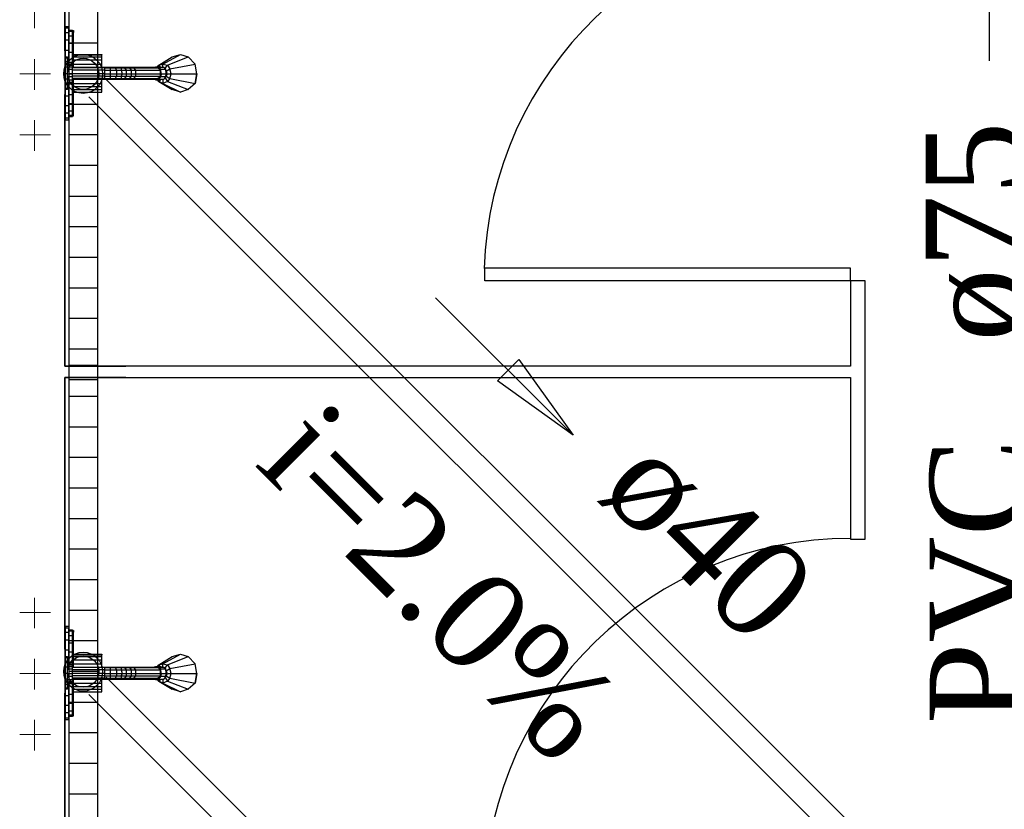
# Model space of a CAD drawing. Header units: millimetres. Extents: x 335 to 739279, y -1 to 84.
# Tile 71 of 244: x 382.4 to 384.55, y 17.45 to 19.17. Entities that reach past the tile are written whole.
import ezdxf

# ---------------------------------------------------------------- set-up
doc = ezdxf.new("R2010")
doc.units = ezdxf.units.MM
doc.header["$MEASUREMENT"] = 0
for name, color, linetype, lineweight in [('CV-Sentido tubo', 7, 'Continuous', 20), ('CV-Textos tubo', 7, 'Continuous', 20), ('Simbolos', 1, 'Continuous', 30), ('SIMBOLOS INT', 8, 'Continuous', 5), ('Simbolos_int', 1, 'Continuous', 30), ('TQ-Sentido tubo', 7, 'Continuous', 20), ('TQ-Seção tubo', 1, 'Continuous', 30), ('TQ-Textos tubo', 7, 'Continuous', 20)]:
    doc.layers.add(name, color=color, linetype=linetype, lineweight=lineweight)
doc.styles.add('TimesNewRoman', font='times.ttf')
doc.dimstyles.get("Standard").update_dxf_attribs({"dimtxt": 0.18, "dimasz": 0.18, "dimexe": 0.18, "dimexo": 0.0625, "dimgap": 0.09, "dimtad": 0, "dimtih": 1, "dimtoh": 1, "dimdec": 4, "dimzin": 0, "dimdsep": 46, "dimtxsty": 'Standard', "dimcen": 0.09, "dimadec": 0, "dimazin": 0, "dimtfac": 1, "dimtdec": 4, "dimtofl": 0, "dimtmove": 0, "dimatfit": 3, "dimfxl": 0, "dimtolj": 1, "dimtzin": 0, "dimarcsym": 0})

msp = doc.modelspace()

# ---------------------------------------------------------------- linework, layer by layer
at = {"color": 1}
for p, q in [((382.5101, 19.7226), (382.5101, 18.3886)), ((382.5721, 19.7226), (382.5721, 18.3886)), ((382.5721, 19.1226), (382.5101, 19.1226)), ((382.5721, 19.0556), (382.5101, 19.0556)), ((382.5721, 18.9886), (382.5101, 18.9886)), ((382.5721, 18.9226), (382.5101, 18.9226)), ((382.5721, 18.8556), (382.5101, 18.8556)), ((382.5721, 18.7886), (382.5101, 18.7886)), ((382.5721, 18.7226), (382.5101, 18.7226)), ((382.5721, 18.6556), (382.5101, 18.6556)), ((382.5721, 18.5886), (382.5101, 18.5886)), ((382.5721, 18.5226), (382.5101, 18.5226)), ((382.5721, 18.4556), (382.5101, 18.4556)), ((382.5721, 18.4199), (382.5101, 18.4199)), ((382.5101, 18.4199), (382.5101, 17.0859)), ((382.5721, 18.4199), (382.5721, 17.0859)), ((382.5721, 18.3886), (382.5101, 18.3886)), ((382.5721, 18.3529), (382.5101, 18.3529)), ((382.5721, 18.2859), (382.5101, 18.2859)), ((382.5721, 18.2199), (382.5101, 18.2199)), ((382.5721, 18.1529), (382.5101, 18.1529)), ((382.5721, 18.0859), (382.5101, 18.0859)), ((382.5721, 18.0199), (382.5101, 18.0199)), ((382.5721, 17.9529), (382.5101, 17.9529)), ((382.5721, 17.8859), (382.5101, 17.8859)), ((382.5721, 17.8199), (382.5101, 17.8199)), ((382.5721, 17.7529), (382.5101, 17.7529)), ((382.5721, 17.6859), (382.5101, 17.6859)), ((382.5721, 17.6199), (382.5101, 17.6199)), ((382.5721, 17.5529), (382.5101, 17.5529)), ((382.5721, 17.4859), (382.5101, 17.4859))]:
    msp.add_line(p, q, dxfattribs=at)
at = {"color": 7}
for p, q in [((382.5008, 19.1059), (382.5008, 19.6919)), ((382.5008, 19.6919), (382.5008, 18.4189)), ((382.5008, 18.4189), (382.5008, 19.0109)), ((384.2118, 18.6319), (383.4158, 18.6319)), ((383.4158, 18.6049), (383.4158, 18.6319)), ((384.2118, 18.6049), (384.2118, 18.6319)), ((384.2118, 18.6049), (383.4158, 18.6049)), ((384.2118, 18.6049), (384.2118, 18.4189)), ((384.2438, 18.6049), (384.2118, 18.6049)), ((384.2438, 18.0419), (384.2438, 18.6049)), ((384.2118, 18.4189), (382.5008, 18.4189)), ((382.5008, 18.4189), (382.6338, 18.4189)), ((382.5008, 17.8019), (382.5008, 18.3939)), ((382.5008, 18.3939), (384.2118, 18.3939)), ((382.6338, 18.3939), (382.5008, 18.3939)), ((382.5008, 18.3939), (382.5008, 17.1179)), ((384.2118, 18.3939), (384.2118, 18.0419)), ((384.2118, 18.0419), (384.2438, 18.0419)), ((382.5008, 17.1119), (382.5008, 17.7059))]:
    msp.add_line(p, q, dxfattribs=at)
at = {"color": 8}
for p, q in [((382.5028, 19.1589), (382.5098, 19.1589)), ((382.5028, 19.1589), (382.5028, 19.1549)), ((382.5028, 19.1449), (382.5028, 19.1549)), ((382.5098, 19.1549), (382.5028, 19.1549)), ((382.5098, 19.1589), (382.5098, 19.1549)), ((382.5098, 19.1449), (382.5098, 19.1549)), ((382.5098, 19.1509), (382.5178, 19.1509)), ((382.5098, 19.1489), (382.5178, 19.1489)), ((382.5178, 19.1509), (382.5178, 19.1489)), ((382.5178, 19.1499), (382.5198, 19.1499)), ((382.5178, 19.1389), (382.5178, 19.1489)), ((382.5198, 19.1499), (382.5198, 19.1459)), ((382.5028, 19.1289), (382.5028, 19.1449)), ((382.5098, 19.1449), (382.5028, 19.1449)), ((382.5028, 19.1069), (382.5028, 19.1289)), ((382.5098, 19.1289), (382.5028, 19.1289)), ((382.5098, 19.1289), (382.5098, 19.1449)), ((382.5098, 19.1389), (382.5178, 19.1389)), ((382.5098, 19.1069), (382.5098, 19.1289)), ((382.5178, 19.1459), (382.5198, 19.1459)), ((382.5178, 19.1229), (382.5178, 19.1389)), ((382.5178, 19.1379), (382.5198, 19.1379)), ((382.5198, 19.1379), (382.5198, 19.1459)), ((382.5198, 19.1219), (382.5198, 19.1379)), ((382.5028, 19.0929), (382.5028, 19.1069)), ((382.5098, 19.1069), (382.5028, 19.1069)), ((382.5098, 19.1229), (382.5178, 19.1229)), ((382.5098, 19.0819), (382.5098, 19.1069)), ((382.5178, 19.1029), (382.5178, 19.1229)), ((382.5178, 19.1219), (382.5198, 19.1219)), ((382.5198, 19.1029), (382.5198, 19.1219)), ((382.5028, 19.0929), (382.5068, 19.0929)), ((382.5028, 19.0929), (382.5028, 19.0899)), ((382.5028, 19.0819), (382.5028, 19.0899)), ((382.5068, 19.0899), (382.5028, 19.0899)), ((382.5028, 19.0699), (382.5028, 19.0819)), ((382.5068, 19.0819), (382.5028, 19.0819)), ((382.5068, 19.0929), (382.5068, 19.0899)), ((382.5068, 19.0819), (382.5068, 19.0899)), ((382.5068, 19.0699), (382.5068, 19.0819)), ((382.5098, 19.0819), (382.5068, 19.0819)), ((382.5098, 19.1029), (382.5178, 19.1029)), ((382.5098, 19.0769), (382.5098, 19.0819)), ((382.5178, 19.0809), (382.5178, 19.1029)), ((382.5178, 19.1029), (382.5198, 19.1029)), ((382.5198, 19.0809), (382.5198, 19.1029)), ((382.5198, 19.0979), (382.5818, 19.0979)), ((382.5198, 19.0969), (382.5818, 19.0969)), ((382.5198, 19.0929), (382.5818, 19.0929)), ((382.5198, 19.0859), (382.5818, 19.0859)), ((382.5818, 19.0979), (382.5818, 19.0969)), ((382.5818, 19.0929), (382.5818, 19.0969)), ((382.5818, 19.0859), (382.5818, 19.0929)), ((382.5818, 19.0769), (382.5818, 19.0859)), ((382.7058, 19.0749), (382.7348, 19.0929)), ((382.7148, 19.0769), (382.7528, 19.0979)), ((382.7248, 19.0749), (382.7698, 19.0929)), ((382.7348, 19.0929), (382.7528, 19.0979)), ((382.7348, 19.0929), (382.7528, 19.0979)), ((382.7528, 19.0979), (382.7698, 19.0929)), ((382.7528, 19.0979), (382.7698, 19.0929)), ((382.7698, 19.0929), (382.7848, 19.0769)), ((382.7698, 19.0929), (382.7848, 19.0769)), ((382.5028, 19.0559), (382.5028, 19.0699)), ((382.5068, 19.0699), (382.5028, 19.0699)), ((382.5068, 19.0769), (382.5178, 19.0769)), ((382.5068, 19.0749), (382.5178, 19.0749)), ((382.5068, 19.0709), (382.5178, 19.0709)), ((382.5068, 19.0559), (382.5068, 19.0699)), ((382.5068, 19.0659), (382.5178, 19.0659)), ((382.5098, 19.0809), (382.5178, 19.0809)), ((382.5178, 19.0769), (382.5178, 19.0809)), ((382.5178, 19.0809), (382.5198, 19.0809)), ((382.5178, 19.0769), (382.5178, 19.0749)), ((382.5178, 19.0709), (382.5178, 19.0749)), ((382.5178, 19.0659), (382.5178, 19.0709)), ((382.5178, 19.0699), (382.5878, 19.0699)), ((382.5878, 19.0689), (382.5178, 19.0689)), ((382.5178, 19.0559), (382.5178, 19.0659)), ((382.5878, 19.0639), (382.5178, 19.0639)), ((382.5198, 19.0699), (382.5198, 19.0809)), ((382.5198, 19.0769), (382.5818, 19.0769)), ((382.5818, 19.0699), (382.5818, 19.0769)), ((382.5878, 19.0699), (382.5988, 19.0699)), ((382.5878, 19.0699), (382.5878, 19.0689)), ((382.5878, 19.0689), (382.5878, 19.0639)), ((382.5878, 19.0689), (382.5998, 19.0689)), ((382.5878, 19.0639), (382.5878, 19.0559)), ((382.5878, 19.0639), (382.5998, 19.0639)), ((382.5988, 19.0699), (382.6098, 19.0699)), ((382.5988, 19.0699), (382.5998, 19.0689)), ((382.5998, 19.0689), (382.5998, 19.0639)), ((382.5998, 19.0689), (382.6108, 19.0689)), ((382.5998, 19.0639), (382.5998, 19.0559)), ((382.5998, 19.0639), (382.6138, 19.0639)), ((382.6098, 19.0699), (382.6108, 19.0689)), ((382.6098, 19.0699), (382.6198, 19.0699)), ((382.6108, 19.0689), (382.6138, 19.0639)), ((382.6108, 19.0689), (382.6238, 19.0689)), ((382.6138, 19.0639), (382.6138, 19.0559)), ((382.6138, 19.0639), (382.6238, 19.0639)), ((382.6198, 19.0699), (382.6308, 19.0699)), ((382.6198, 19.0699), (382.6238, 19.0689)), ((382.6238, 19.0689), (382.6238, 19.0639)), ((382.6238, 19.0689), (382.6308, 19.0689)), ((382.6238, 19.0639), (382.6258, 19.0559)), ((382.6238, 19.0639), (382.6348, 19.0639)), ((382.6308, 19.0699), (382.6388, 19.0699)), ((382.6308, 19.0699), (382.6308, 19.0689)), ((382.6308, 19.0689), (382.6348, 19.0639)), ((382.6308, 19.0689), (382.6418, 19.0689)), ((382.6348, 19.0639), (382.6348, 19.0559)), ((382.6348, 19.0639), (382.6458, 19.0639)), ((382.6388, 19.0699), (382.6468, 19.0699)), ((382.6388, 19.0699), (382.6418, 19.0689)), ((382.6418, 19.0689), (382.6458, 19.0639)), ((382.6418, 19.0689), (382.6508, 19.0689)), ((382.6458, 19.0639), (382.6458, 19.0559)), ((382.6458, 19.0639), (382.6548, 19.0639)), ((382.6468, 19.0699), (382.6988, 19.0699)), ((382.6468, 19.0699), (382.6508, 19.0689)), ((382.6508, 19.0689), (382.6548, 19.0639)), ((382.6508, 19.0689), (382.7048, 19.0689)), ((382.6548, 19.0639), (382.6548, 19.0559)), ((382.6548, 19.0639), (382.7088, 19.0639)), ((382.6928, 19.0699), (382.6988, 19.0709)), ((382.6928, 19.0699), (382.7048, 19.0699)), ((382.6988, 19.0709), (382.7098, 19.0709)), ((382.6988, 19.0709), (382.7048, 19.0699)), ((382.6988, 19.0699), (382.7048, 19.0689)), ((382.7028, 19.0709), (382.7058, 19.0749)), ((382.7028, 19.0689), (382.7048, 19.0699)), ((382.7048, 19.0699), (382.7098, 19.0659)), ((382.7048, 19.0699), (382.7048, 19.0669)), ((382.7048, 19.0699), (382.7168, 19.0699)), ((382.7048, 19.0689), (382.7088, 19.0639)), ((382.7058, 19.0749), (382.7148, 19.0769)), ((382.7088, 19.0709), (382.7058, 19.0749)), ((382.7058, 19.0669), (382.7088, 19.0669)), ((382.7058, 19.0669), (382.7088, 19.0669)), ((382.7088, 19.0639), (382.7098, 19.0659)), ((382.7088, 19.0639), (382.7088, 19.0559)), ((382.7098, 19.0709), (382.7168, 19.0699)), ((382.7108, 19.0559), (382.7098, 19.0659)), ((382.7098, 19.0659), (382.7208, 19.0659)), ((382.7148, 19.0699), (382.7148, 19.0769)), ((382.7148, 19.0769), (382.7248, 19.0749)), ((382.7168, 19.0699), (382.7208, 19.0659)), ((382.7188, 19.0669), (382.7248, 19.0749)), ((382.7218, 19.0559), (382.7208, 19.0659)), ((382.7208, 19.0639), (382.7218, 19.0619)), ((382.7218, 19.0619), (382.7298, 19.0669)), ((382.7248, 19.0559), (382.7218, 19.0619)), ((382.7248, 19.0749), (382.7298, 19.0669)), ((382.7298, 19.0669), (382.7848, 19.0769)), ((382.7328, 19.0559), (382.7298, 19.0669)), ((382.7888, 19.0559), (382.7848, 19.0769)), ((382.7888, 19.0559), (382.7848, 19.0769)), ((382.5028, 19.0439), (382.5028, 19.0559)), ((382.5068, 19.0559), (382.5028, 19.0559)), ((382.5028, 19.0319), (382.5028, 19.0439)), ((382.5068, 19.0439), (382.5028, 19.0439)), ((382.5068, 19.0439), (382.5068, 19.0559)), ((382.5068, 19.0559), (382.5178, 19.0559)), ((382.5068, 19.0499), (382.5178, 19.0499)), ((382.5068, 19.0319), (382.5068, 19.0439)), ((382.5068, 19.0429), (382.5178, 19.0429)), ((382.5178, 19.0499), (382.5178, 19.0559)), ((382.5878, 19.0559), (382.5178, 19.0559)), ((382.5878, 19.0509), (382.5178, 19.0509)), ((382.5178, 19.0429), (382.5178, 19.0499)), ((382.5878, 19.0459), (382.5178, 19.0459)), ((382.5178, 19.0439), (382.5878, 19.0439)), ((382.5178, 19.0379), (382.5178, 19.0429)), ((382.5198, 19.0339), (382.5198, 19.0439)), ((382.5818, 19.0349), (382.5818, 19.0439)), ((382.5878, 19.0559), (382.5878, 19.0509)), ((382.5878, 19.0559), (382.5998, 19.0559)), ((382.5878, 19.0509), (382.5878, 19.0459)), ((382.5878, 19.0509), (382.5998, 19.0509)), ((382.5878, 19.0439), (382.5878, 19.0459)), ((382.5878, 19.0459), (382.5998, 19.0459)), ((382.5878, 19.0439), (382.5988, 19.0439)), ((382.5988, 19.0439), (382.5998, 19.0459)), ((382.5988, 19.0439), (382.6098, 19.0439)), ((382.5998, 19.0559), (382.5998, 19.0509)), ((382.5998, 19.0559), (382.6138, 19.0559)), ((382.5998, 19.0509), (382.5998, 19.0459)), ((382.5998, 19.0509), (382.6138, 19.0509)), ((382.5998, 19.0459), (382.6108, 19.0459)), ((382.6098, 19.0439), (382.6108, 19.0459)), ((382.6098, 19.0439), (382.6198, 19.0439)), ((382.6138, 19.0509), (382.6108, 19.0459)), ((382.6108, 19.0459), (382.6238, 19.0459)), ((382.6138, 19.0559), (382.6138, 19.0509)), ((382.6138, 19.0559), (382.6258, 19.0559)), ((382.6138, 19.0509), (382.6238, 19.0509)), ((382.6198, 19.0439), (382.6238, 19.0459)), ((382.6198, 19.0439), (382.6308, 19.0439)), ((382.6258, 19.0559), (382.6238, 19.0509)), ((382.6238, 19.0509), (382.6238, 19.0459)), ((382.6238, 19.0509), (382.6348, 19.0509)), ((382.6238, 19.0459), (382.6308, 19.0459)), ((382.6258, 19.0559), (382.6348, 19.0559)), ((382.6348, 19.0509), (382.6308, 19.0459)), ((382.6308, 19.0439), (382.6308, 19.0459)), ((382.6308, 19.0459), (382.6418, 19.0459)), ((382.6308, 19.0439), (382.6388, 19.0439)), ((382.6348, 19.0559), (382.6348, 19.0509)), ((382.6348, 19.0559), (382.6458, 19.0559)), ((382.6348, 19.0509), (382.6458, 19.0509)), ((382.6388, 19.0439), (382.6418, 19.0459)), ((382.6388, 19.0439), (382.6468, 19.0439)), ((382.6458, 19.0509), (382.6418, 19.0459)), ((382.6418, 19.0459), (382.6508, 19.0459)), ((382.6458, 19.0559), (382.6458, 19.0509)), ((382.6458, 19.0559), (382.6548, 19.0559)), ((382.6458, 19.0509), (382.6548, 19.0509)), ((382.6468, 19.0439), (382.6508, 19.0459)), ((382.6468, 19.0439), (382.6988, 19.0439)), ((382.6548, 19.0509), (382.6508, 19.0459)), ((382.6508, 19.0459), (382.7048, 19.0459)), ((382.6548, 19.0559), (382.6548, 19.0509)), ((382.6548, 19.0559), (382.7088, 19.0559)), ((382.6548, 19.0509), (382.7088, 19.0509)), ((382.6988, 19.0429), (382.6928, 19.0439)), ((382.6928, 19.0439), (382.7048, 19.0439)), ((382.6988, 19.0439), (382.7048, 19.0459)), ((382.7048, 19.0439), (382.6988, 19.0429)), ((382.6988, 19.0429), (382.7098, 19.0429)), ((382.7048, 19.0439), (382.7028, 19.0459)), ((382.7058, 19.0389), (382.7028, 19.0429)), ((382.7088, 19.0509), (382.7048, 19.0459)), ((382.7098, 19.0499), (382.7048, 19.0439)), ((382.7048, 19.0439), (382.7048, 19.0479)), ((382.7048, 19.0439), (382.7168, 19.0439)), ((382.7088, 19.0479), (382.7058, 19.0479)), ((382.7058, 19.0479), (382.7088, 19.0479)), ((382.7088, 19.0429), (382.7058, 19.0389)), ((382.7058, 19.0389), (382.7348, 19.0219)), ((382.7148, 19.0349), (382.7058, 19.0389)), ((382.7088, 19.0559), (382.7088, 19.0509)), ((382.7088, 19.0559), (382.7108, 19.0559)), ((382.7108, 19.0559), (382.7098, 19.0499)), ((382.7098, 19.0499), (382.7208, 19.0499)), ((382.7168, 19.0439), (382.7098, 19.0429)), ((382.7108, 19.0559), (382.7218, 19.0559)), ((382.7148, 19.0439), (382.7148, 19.0349)), ((382.7248, 19.0389), (382.7148, 19.0349)), ((382.7208, 19.0499), (382.7168, 19.0439)), ((382.7188, 19.0479), (382.7248, 19.0389)), ((382.7208, 19.0499), (382.7218, 19.0559)), ((382.7218, 19.0509), (382.7208, 19.0509)), ((382.7218, 19.0509), (382.7248, 19.0559)), ((382.7218, 19.0509), (382.7298, 19.0459)), ((382.7248, 19.0559), (382.7328, 19.0559)), ((382.7298, 19.0459), (382.7248, 19.0389)), ((382.7248, 19.0389), (382.7698, 19.0219)), ((382.7298, 19.0459), (382.7328, 19.0559)), ((382.7298, 19.0459), (382.7848, 19.0349)), ((382.7328, 19.0559), (382.7888, 19.0559)), ((382.7848, 19.0349), (382.7888, 19.0559)), ((382.7888, 19.0559), (382.7848, 19.0349)), ((382.5028, 19.0239), (382.5028, 19.0319)), ((382.5068, 19.0319), (382.5028, 19.0319)), ((382.5028, 19.0219), (382.5028, 19.0239)), ((382.5068, 19.0239), (382.5028, 19.0239)), ((382.5068, 19.0219), (382.5028, 19.0219)), ((382.5028, 19.0069), (382.5028, 19.0219)), ((382.5068, 19.0379), (382.5178, 19.0379)), ((382.5068, 19.0349), (382.5178, 19.0349)), ((382.5068, 19.0239), (382.5068, 19.0319)), ((382.5098, 19.0319), (382.5068, 19.0319)), ((382.5068, 19.0219), (382.5068, 19.0239)), ((382.5098, 19.0319), (382.5098, 19.0349)), ((382.5098, 19.0339), (382.5178, 19.0339)), ((382.5098, 19.0069), (382.5098, 19.0319)), ((382.5178, 19.0349), (382.5178, 19.0379)), ((382.5178, 19.0339), (382.5178, 19.0349)), ((382.5178, 19.0109), (382.5178, 19.0339)), ((382.5178, 19.0339), (382.5198, 19.0339)), ((382.5198, 19.0349), (382.5818, 19.0349)), ((382.5198, 19.0109), (382.5198, 19.0339)), ((382.5198, 19.0279), (382.5818, 19.0279)), ((382.5198, 19.0219), (382.5818, 19.0219)), ((382.5818, 19.0279), (382.5818, 19.0349)), ((382.5818, 19.0219), (382.5818, 19.0279)), ((382.5818, 19.0159), (382.5818, 19.0219)), ((382.7148, 19.0349), (382.7528, 19.0159)), ((382.7528, 19.0159), (382.7348, 19.0219)), ((382.7528, 19.0159), (382.7348, 19.0219)), ((382.7698, 19.0219), (382.7528, 19.0159)), ((382.7698, 19.0219), (382.7528, 19.0159)), ((382.7848, 19.0349), (382.7698, 19.0219)), ((382.7848, 19.0349), (382.7698, 19.0219)), ((382.5028, 18.9859), (382.5028, 19.0069)), ((382.5098, 19.0069), (382.5028, 19.0069)), ((382.5098, 19.0109), (382.5178, 19.0109)), ((382.5098, 18.9859), (382.5098, 19.0069)), ((382.5178, 18.9909), (382.5178, 19.0109)), ((382.5178, 19.0109), (382.5198, 19.0109)), ((382.5198, 19.0159), (382.5818, 19.0159)), ((382.5198, 19.0159), (382.5818, 19.0159)), ((382.5198, 18.9909), (382.5198, 19.0109)), ((382.5028, 18.9699), (382.5028, 18.9859)), ((382.5098, 18.9859), (382.5028, 18.9859)), ((382.5098, 18.9909), (382.5178, 18.9909)), ((382.5098, 18.9699), (382.5098, 18.9859)), ((382.5098, 18.9749), (382.5178, 18.9749)), ((382.5178, 18.9749), (382.5178, 18.9909)), ((382.5178, 18.9909), (382.5198, 18.9909)), ((382.5178, 18.9759), (382.5198, 18.9759)), ((382.5178, 18.9659), (382.5178, 18.9749)), ((382.5198, 18.9759), (382.5198, 18.9909)), ((382.5198, 18.9679), (382.5198, 18.9759)), ((382.5028, 18.9589), (382.5028, 18.9699)), ((382.5098, 18.9699), (382.5028, 18.9699)), ((382.5028, 18.9549), (382.5028, 18.9589)), ((382.5098, 18.9589), (382.5028, 18.9589)), ((382.5098, 18.9549), (382.5028, 18.9549)), ((382.5098, 18.9589), (382.5098, 18.9699)), ((382.5098, 18.9659), (382.5178, 18.9659)), ((382.5098, 18.9629), (382.5178, 18.9629)), ((382.5098, 18.9549), (382.5098, 18.9589)), ((382.5178, 18.9679), (382.5198, 18.9679)), ((382.5178, 18.9629), (382.5178, 18.9659)), ((382.5178, 18.9639), (382.5198, 18.9639)), ((382.5198, 18.9639), (382.5198, 18.9679)), ((382.5028, 17.8519), (382.5098, 17.8519)), ((382.5028, 17.8519), (382.5028, 17.8479)), ((382.5028, 17.8379), (382.5028, 17.8479)), ((382.5098, 17.8479), (382.5028, 17.8479)), ((382.5098, 17.8519), (382.5098, 17.8479)), ((382.5098, 17.8379), (382.5098, 17.8479)), ((382.5098, 17.8439), (382.5178, 17.8439)), ((382.5098, 17.8419), (382.5178, 17.8419)), ((382.5178, 17.8439), (382.5178, 17.8419)), ((382.5178, 17.8429), (382.5198, 17.8429)), ((382.5178, 17.8319), (382.5178, 17.8419)), ((382.5178, 17.8389), (382.5198, 17.8389)), ((382.5198, 17.8429), (382.5198, 17.8389)), ((382.5198, 17.8309), (382.5198, 17.8389)), ((382.5028, 17.8219), (382.5028, 17.8379)), ((382.5098, 17.8379), (382.5028, 17.8379)), ((382.5028, 17.7999), (382.5028, 17.8219)), ((382.5098, 17.8219), (382.5028, 17.8219)), ((382.5098, 17.8219), (382.5098, 17.8379)), ((382.5098, 17.8319), (382.5178, 17.8319)), ((382.5098, 17.7999), (382.5098, 17.8219)), ((382.5178, 17.8159), (382.5178, 17.8319)), ((382.5178, 17.8309), (382.5198, 17.8309)), ((382.5198, 17.8149), (382.5198, 17.8309)), ((382.5028, 17.7859), (382.5028, 17.7999)), ((382.5098, 17.7999), (382.5028, 17.7999)), ((382.5098, 17.8159), (382.5178, 17.8159)), ((382.5098, 17.7749), (382.5098, 17.7999)), ((382.5098, 17.7959), (382.5178, 17.7959)), ((382.5178, 17.7959), (382.5178, 17.8159)), ((382.5178, 17.8149), (382.5198, 17.8149)), ((382.5178, 17.7739), (382.5178, 17.7959)), ((382.5178, 17.7959), (382.5198, 17.7959)), ((382.5198, 17.7959), (382.5198, 17.8149)), ((382.5198, 17.7739), (382.5198, 17.7959)), ((382.5028, 17.7859), (382.5068, 17.7859)), ((382.5028, 17.7859), (382.5028, 17.7829)), ((382.5028, 17.7749), (382.5028, 17.7829)), ((382.5068, 17.7829), (382.5028, 17.7829)), ((382.5028, 17.7629), (382.5028, 17.7749)), ((382.5068, 17.7749), (382.5028, 17.7749)), ((382.5068, 17.7859), (382.5068, 17.7829)), ((382.5068, 17.7749), (382.5068, 17.7829)), ((382.5068, 17.7629), (382.5068, 17.7749)), ((382.5098, 17.7749), (382.5068, 17.7749)), ((382.5098, 17.7699), (382.5098, 17.7749)), ((382.5098, 17.7739), (382.5178, 17.7739)), ((382.5178, 17.7699), (382.5178, 17.7739)), ((382.5178, 17.7739), (382.5198, 17.7739)), ((382.5198, 17.7909), (382.5818, 17.7909)), ((382.5198, 17.7899), (382.5818, 17.7899)), ((382.5198, 17.7859), (382.5818, 17.7859)), ((382.5198, 17.7789), (382.5818, 17.7789)), ((382.5198, 17.7629), (382.5198, 17.7739)), ((382.5818, 17.7909), (382.5818, 17.7899)), ((382.5818, 17.7859), (382.5818, 17.7899)), ((382.5818, 17.7789), (382.5818, 17.7859)), ((382.5818, 17.7699), (382.5818, 17.7789)), ((382.7058, 17.7679), (382.7348, 17.7859)), ((382.7148, 17.7699), (382.7528, 17.7909)), ((382.7248, 17.7679), (382.7698, 17.7859)), ((382.7348, 17.7859), (382.7528, 17.7909)), ((382.7348, 17.7859), (382.7528, 17.7909)), ((382.7528, 17.7909), (382.7698, 17.7859)), ((382.7528, 17.7909), (382.7698, 17.7859)), ((382.7698, 17.7859), (382.7848, 17.7699)), ((382.7698, 17.7859), (382.7848, 17.7699)), ((382.5028, 17.7489), (382.5028, 17.7629)), ((382.5068, 17.7629), (382.5028, 17.7629)), ((382.5068, 17.7699), (382.5178, 17.7699)), ((382.5068, 17.7679), (382.5178, 17.7679)), ((382.5068, 17.7639), (382.5178, 17.7639)), ((382.5068, 17.7489), (382.5068, 17.7629)), ((382.5068, 17.7589), (382.5178, 17.7589)), ((382.5178, 17.7699), (382.5178, 17.7679)), ((382.5178, 17.7639), (382.5178, 17.7679)), ((382.5178, 17.7589), (382.5178, 17.7639)), ((382.5178, 17.7629), (382.5878, 17.7629)), ((382.5878, 17.7619), (382.5178, 17.7619)), ((382.5178, 17.7489), (382.5178, 17.7589)), ((382.5878, 17.7569), (382.5178, 17.7569)), ((382.5198, 17.7699), (382.5818, 17.7699)), ((382.5818, 17.7629), (382.5818, 17.7699)), ((382.5878, 17.7629), (382.5988, 17.7629)), ((382.5878, 17.7629), (382.5878, 17.7619)), ((382.5878, 17.7619), (382.5878, 17.7569)), ((382.5878, 17.7619), (382.5998, 17.7619)), ((382.5878, 17.7569), (382.5878, 17.7489)), ((382.5878, 17.7569), (382.5998, 17.7569)), ((382.5988, 17.7629), (382.6098, 17.7629)), ((382.5988, 17.7629), (382.5998, 17.7619)), ((382.5998, 17.7619), (382.5998, 17.7569)), ((382.5998, 17.7619), (382.6108, 17.7619)), ((382.5998, 17.7569), (382.5998, 17.7489)), ((382.5998, 17.7569), (382.6138, 17.7569)), ((382.6098, 17.7629), (382.6108, 17.7619)), ((382.6098, 17.7629), (382.6198, 17.7629)), ((382.6108, 17.7619), (382.6138, 17.7569)), ((382.6108, 17.7619), (382.6238, 17.7619)), ((382.6138, 17.7569), (382.6138, 17.7489)), ((382.6138, 17.7569), (382.6238, 17.7569)), ((382.6198, 17.7629), (382.6308, 17.7629)), ((382.6198, 17.7629), (382.6238, 17.7619)), ((382.6238, 17.7619), (382.6238, 17.7569)), ((382.6238, 17.7619), (382.6308, 17.7619)), ((382.6238, 17.7569), (382.6258, 17.7489)), ((382.6238, 17.7569), (382.6348, 17.7569)), ((382.6308, 17.7629), (382.6388, 17.7629)), ((382.6308, 17.7629), (382.6308, 17.7619)), ((382.6308, 17.7619), (382.6348, 17.7569)), ((382.6308, 17.7619), (382.6418, 17.7619)), ((382.6348, 17.7569), (382.6348, 17.7489)), ((382.6348, 17.7569), (382.6458, 17.7569)), ((382.6388, 17.7629), (382.6468, 17.7629)), ((382.6388, 17.7629), (382.6418, 17.7619)), ((382.6418, 17.7619), (382.6458, 17.7569)), ((382.6418, 17.7619), (382.6508, 17.7619)), ((382.6458, 17.7569), (382.6458, 17.7489)), ((382.6458, 17.7569), (382.6548, 17.7569)), ((382.6468, 17.7629), (382.6988, 17.7629)), ((382.6468, 17.7629), (382.6508, 17.7619)), ((382.6508, 17.7619), (382.6548, 17.7569)), ((382.6508, 17.7619), (382.7048, 17.7619)), ((382.6548, 17.7569), (382.6548, 17.7489)), ((382.6548, 17.7569), (382.7088, 17.7569)), ((382.6928, 17.7629), (382.6988, 17.7639)), ((382.6928, 17.7629), (382.7048, 17.7629)), ((382.6988, 17.7639), (382.7098, 17.7639)), ((382.6988, 17.7639), (382.7048, 17.7629)), ((382.6988, 17.7629), (382.7048, 17.7619)), ((382.7028, 17.7639), (382.7058, 17.7679)), ((382.7028, 17.7619), (382.7048, 17.7629)), ((382.7048, 17.7629), (382.7098, 17.7589)), ((382.7048, 17.7629), (382.7048, 17.7599)), ((382.7048, 17.7629), (382.7168, 17.7629)), ((382.7048, 17.7619), (382.7088, 17.7569)), ((382.7058, 17.7679), (382.7148, 17.7699)), ((382.7088, 17.7639), (382.7058, 17.7679)), ((382.7058, 17.7599), (382.7088, 17.7599)), ((382.7058, 17.7599), (382.7088, 17.7599)), ((382.7088, 17.7569), (382.7098, 17.7589)), ((382.7088, 17.7569), (382.7088, 17.7489)), ((382.7098, 17.7639), (382.7168, 17.7629)), ((382.7108, 17.7489), (382.7098, 17.7589)), ((382.7098, 17.7589), (382.7208, 17.7589)), ((382.7148, 17.7629), (382.7148, 17.7699)), ((382.7148, 17.7699), (382.7248, 17.7679)), ((382.7168, 17.7629), (382.7208, 17.7589)), ((382.7188, 17.7599), (382.7248, 17.7679)), ((382.7218, 17.7489), (382.7208, 17.7589)), ((382.7208, 17.7569), (382.7218, 17.7549)), ((382.7218, 17.7549), (382.7298, 17.7599)), ((382.7248, 17.7489), (382.7218, 17.7549)), ((382.7248, 17.7679), (382.7298, 17.7599)), ((382.7298, 17.7599), (382.7848, 17.7699)), ((382.7328, 17.7489), (382.7298, 17.7599)), ((382.7888, 17.7489), (382.7848, 17.7699)), ((382.7888, 17.7489), (382.7848, 17.7699)), ((382.5028, 17.7369), (382.5028, 17.7489)), ((382.5068, 17.7489), (382.5028, 17.7489)), ((382.5028, 17.7249), (382.5028, 17.7369)), ((382.5068, 17.7369), (382.5028, 17.7369)), ((382.5068, 17.7369), (382.5068, 17.7489)), ((382.5068, 17.7489), (382.5178, 17.7489)), ((382.5068, 17.7429), (382.5178, 17.7429)), ((382.5068, 17.7249), (382.5068, 17.7369)), ((382.5068, 17.7359), (382.5178, 17.7359)), ((382.5068, 17.7309), (382.5178, 17.7309)), ((382.5178, 17.7429), (382.5178, 17.7489)), ((382.5878, 17.7489), (382.5178, 17.7489)), ((382.5878, 17.7439), (382.5178, 17.7439)), ((382.5178, 17.7359), (382.5178, 17.7429)), ((382.5878, 17.7389), (382.5178, 17.7389)), ((382.5178, 17.7369), (382.5878, 17.7369)), ((382.5178, 17.7309), (382.5178, 17.7359)), ((382.5178, 17.7279), (382.5178, 17.7309)), ((382.5198, 17.7269), (382.5198, 17.7369)), ((382.5818, 17.7279), (382.5818, 17.7369)), ((382.5878, 17.7489), (382.5878, 17.7439)), ((382.5878, 17.7489), (382.5998, 17.7489)), ((382.5878, 17.7439), (382.5878, 17.7389)), ((382.5878, 17.7439), (382.5998, 17.7439)), ((382.5878, 17.7369), (382.5878, 17.7389)), ((382.5878, 17.7389), (382.5998, 17.7389)), ((382.5878, 17.7369), (382.5988, 17.7369)), ((382.5988, 17.7369), (382.5998, 17.7389)), ((382.5988, 17.7369), (382.6098, 17.7369)), ((382.5998, 17.7489), (382.5998, 17.7439)), ((382.5998, 17.7489), (382.6138, 17.7489)), ((382.5998, 17.7439), (382.5998, 17.7389)), ((382.5998, 17.7439), (382.6138, 17.7439)), ((382.5998, 17.7389), (382.6108, 17.7389)), ((382.6098, 17.7369), (382.6108, 17.7389)), ((382.6098, 17.7369), (382.6198, 17.7369)), ((382.6138, 17.7439), (382.6108, 17.7389)), ((382.6108, 17.7389), (382.6238, 17.7389)), ((382.6138, 17.7489), (382.6138, 17.7439)), ((382.6138, 17.7489), (382.6258, 17.7489)), ((382.6138, 17.7439), (382.6238, 17.7439)), ((382.6198, 17.7369), (382.6238, 17.7389)), ((382.6198, 17.7369), (382.6308, 17.7369)), ((382.6258, 17.7489), (382.6238, 17.7439)), ((382.6238, 17.7439), (382.6238, 17.7389)), ((382.6238, 17.7439), (382.6348, 17.7439)), ((382.6238, 17.7389), (382.6308, 17.7389)), ((382.6258, 17.7489), (382.6348, 17.7489)), ((382.6348, 17.7439), (382.6308, 17.7389)), ((382.6308, 17.7369), (382.6308, 17.7389)), ((382.6308, 17.7389), (382.6418, 17.7389)), ((382.6308, 17.7369), (382.6388, 17.7369)), ((382.6348, 17.7489), (382.6348, 17.7439)), ((382.6348, 17.7489), (382.6458, 17.7489)), ((382.6348, 17.7439), (382.6458, 17.7439)), ((382.6388, 17.7369), (382.6418, 17.7389)), ((382.6388, 17.7369), (382.6468, 17.7369)), ((382.6458, 17.7439), (382.6418, 17.7389)), ((382.6418, 17.7389), (382.6508, 17.7389)), ((382.6458, 17.7489), (382.6458, 17.7439)), ((382.6458, 17.7489), (382.6548, 17.7489)), ((382.6458, 17.7439), (382.6548, 17.7439)), ((382.6468, 17.7369), (382.6508, 17.7389)), ((382.6468, 17.7369), (382.6988, 17.7369)), ((382.6548, 17.7439), (382.6508, 17.7389)), ((382.6508, 17.7389), (382.7048, 17.7389)), ((382.6548, 17.7489), (382.6548, 17.7439)), ((382.6548, 17.7489), (382.7088, 17.7489)), ((382.6548, 17.7439), (382.7088, 17.7439)), ((382.6988, 17.7359), (382.6928, 17.7369)), ((382.6928, 17.7369), (382.7048, 17.7369)), ((382.6988, 17.7369), (382.7048, 17.7389)), ((382.7048, 17.7369), (382.6988, 17.7359)), ((382.6988, 17.7359), (382.7098, 17.7359)), ((382.7048, 17.7369), (382.7028, 17.7389)), ((382.7058, 17.7319), (382.7028, 17.7359)), ((382.7088, 17.7439), (382.7048, 17.7389)), ((382.7098, 17.7429), (382.7048, 17.7369)), ((382.7048, 17.7369), (382.7048, 17.7409)), ((382.7048, 17.7369), (382.7168, 17.7369)), ((382.7088, 17.7409), (382.7058, 17.7409)), ((382.7058, 17.7409), (382.7088, 17.7409)), ((382.7088, 17.7359), (382.7058, 17.7319)), ((382.7058, 17.7319), (382.7348, 17.7149)), ((382.7148, 17.7279), (382.7058, 17.7319)), ((382.7088, 17.7489), (382.7088, 17.7439)), ((382.7088, 17.7489), (382.7108, 17.7489)), ((382.7108, 17.7489), (382.7098, 17.7429)), ((382.7098, 17.7429), (382.7208, 17.7429)), ((382.7168, 17.7369), (382.7098, 17.7359)), ((382.7108, 17.7489), (382.7218, 17.7489)), ((382.7148, 17.7369), (382.7148, 17.7279)), ((382.7248, 17.7319), (382.7148, 17.7279)), ((382.7208, 17.7429), (382.7168, 17.7369)), ((382.7188, 17.7409), (382.7248, 17.7319)), ((382.7208, 17.7429), (382.7218, 17.7489)), ((382.7218, 17.7439), (382.7208, 17.7439)), ((382.7218, 17.7439), (382.7248, 17.7489)), ((382.7218, 17.7439), (382.7298, 17.7389)), ((382.7248, 17.7489), (382.7328, 17.7489)), ((382.7298, 17.7389), (382.7248, 17.7319)), ((382.7248, 17.7319), (382.7698, 17.7149)), ((382.7298, 17.7389), (382.7328, 17.7489)), ((382.7298, 17.7389), (382.7848, 17.7279)), ((382.7328, 17.7489), (382.7888, 17.7489)), ((382.7848, 17.7279), (382.7888, 17.7489)), ((382.7888, 17.7489), (382.7848, 17.7279)), ((382.5028, 17.7169), (382.5028, 17.7249)), ((382.5068, 17.7249), (382.5028, 17.7249)), ((382.5028, 17.7149), (382.5028, 17.7169)), ((382.5068, 17.7169), (382.5028, 17.7169)), ((382.5068, 17.7149), (382.5028, 17.7149)), ((382.5028, 17.6999), (382.5028, 17.7149)), ((382.5068, 17.7279), (382.5178, 17.7279)), ((382.5068, 17.7169), (382.5068, 17.7249)), ((382.5098, 17.7249), (382.5068, 17.7249)), ((382.5068, 17.7149), (382.5068, 17.7169)), ((382.5098, 17.7249), (382.5098, 17.7279)), ((382.5098, 17.7269), (382.5178, 17.7269)), ((382.5098, 17.6999), (382.5098, 17.7249)), ((382.5178, 17.7269), (382.5178, 17.7279)), ((382.5178, 17.7039), (382.5178, 17.7269)), ((382.5178, 17.7269), (382.5198, 17.7269)), ((382.5198, 17.7279), (382.5818, 17.7279)), ((382.5198, 17.7039), (382.5198, 17.7269)), ((382.5198, 17.7209), (382.5818, 17.7209)), ((382.5198, 17.7149), (382.5818, 17.7149)), ((382.5818, 17.7209), (382.5818, 17.7279)), ((382.5818, 17.7149), (382.5818, 17.7209)), ((382.5818, 17.7089), (382.5818, 17.7149)), ((382.7148, 17.7279), (382.7528, 17.7089)), ((382.7528, 17.7089), (382.7348, 17.7149)), ((382.7528, 17.7089), (382.7348, 17.7149)), ((382.7698, 17.7149), (382.7528, 17.7089)), ((382.7698, 17.7149), (382.7528, 17.7089)), ((382.7848, 17.7279), (382.7698, 17.7149)), ((382.7848, 17.7279), (382.7698, 17.7149)), ((382.5028, 17.6789), (382.5028, 17.6999)), ((382.5098, 17.6999), (382.5028, 17.6999)), ((382.5098, 17.7039), (382.5178, 17.7039)), ((382.5098, 17.6789), (382.5098, 17.6999)), ((382.5178, 17.6839), (382.5178, 17.7039)), ((382.5178, 17.7039), (382.5198, 17.7039)), ((382.5198, 17.7089), (382.5818, 17.7089)), ((382.5198, 17.7089), (382.5818, 17.7089)), ((382.5198, 17.6839), (382.5198, 17.7039)), ((382.5028, 17.6629), (382.5028, 17.6789)), ((382.5098, 17.6789), (382.5028, 17.6789)), ((382.5098, 17.6839), (382.5178, 17.6839)), ((382.5098, 17.6629), (382.5098, 17.6789)), ((382.5098, 17.6679), (382.5178, 17.6679)), ((382.5178, 17.6679), (382.5178, 17.6839)), ((382.5178, 17.6839), (382.5198, 17.6839)), ((382.5178, 17.6689), (382.5198, 17.6689)), ((382.5178, 17.6589), (382.5178, 17.6679)), ((382.5198, 17.6689), (382.5198, 17.6839)), ((382.5198, 17.6609), (382.5198, 17.6689)), ((382.5028, 17.6519), (382.5028, 17.6629)), ((382.5098, 17.6629), (382.5028, 17.6629)), ((382.5028, 17.6479), (382.5028, 17.6519)), ((382.5098, 17.6519), (382.5028, 17.6519)), ((382.5098, 17.6479), (382.5028, 17.6479)), ((382.5098, 17.6519), (382.5098, 17.6629)), ((382.5098, 17.6589), (382.5178, 17.6589)), ((382.5098, 17.6559), (382.5178, 17.6559)), ((382.5098, 17.6479), (382.5098, 17.6519)), ((382.5178, 17.6609), (382.5198, 17.6609)), ((382.5178, 17.6559), (382.5178, 17.6589)), ((382.5178, 17.6569), (382.5198, 17.6569)), ((382.5198, 17.6569), (382.5198, 17.6609))]:
    msp.add_line(p, q, dxfattribs=at)
at = {"color": 7}
for centre in [(384.2118, 18.6049), (384.2118, 17.2449)]:
    msp.add_arc(centre, 0.7982, 90, 178.095, dxfattribs=at)
at = {"layer": 'Simbolos'}
for centre in [(382.5411, 19.0556), (382.5411, 17.7529)]:
    msp.add_circle(centre, 0.0424, dxfattribs=at)
at = {"layer": 'SIMBOLOS INT', "linetype": 'Continuous'}
for p, q in [((382.4348, 19.2209), (382.4348, 19.1549)), ((382.4348, 19.0559), (382.4348, 19.0879)), ((382.4348, 19.0879), (382.4348, 19.0209)), ((382.4698, 19.0559), (382.4028, 19.0559)), ((382.4348, 18.9229), (382.4348, 18.9549)), ((382.4348, 18.9549), (382.4348, 18.8879)), ((382.4698, 18.9229), (382.4028, 18.9229)), ((382.4348, 17.8819), (382.4348, 17.9139)), ((382.4348, 17.9139), (382.4348, 17.8479)), ((382.4698, 17.8819), (382.4028, 17.8819)), ((382.4348, 17.7489), (382.4348, 17.7809)), ((382.4348, 17.7809), (382.4348, 17.7139)), ((382.4698, 17.7489), (382.4028, 17.7489)), ((382.4348, 17.6159), (382.4348, 17.6479)), ((382.4348, 17.6479), (382.4348, 17.5809)), ((382.4698, 17.6159), (382.4028, 17.6159))]:
    msp.add_line(p, q, dxfattribs=at)
at = {"layer": 'Simbolos_int'}
for centre in [(382.5411, 19.0556), (382.5411, 17.7529)]:
    msp.add_circle(centre, 0.0341, dxfattribs=at)
at = {"layer": 'TQ-Seção tubo'}
for p, q in [((382.591, 19.0434), (384.4177, 17.2168)), ((382.5533, 19.0057), (384.3799, 17.1791)), ((382.591, 17.7408), (384.3578, 15.9739)), ((382.5533, 17.7031), (384.3201, 15.9362))]:
    msp.add_line(p, q, dxfattribs=at)

# ---------------------------------------------------------------- texts
at = {"layer": 'CV-Textos tubo', "char_height": 0.2118, "rotation": 90.0002, "line_spacing_factor": 0.798, "style": 'TimesNewRoman'}
for s, insert, width, attachment_point in [('ø75', (384.6009, 18.4719), 0.896301, 7), ('PVC', (384.6009, 18.2609), 1.157359, 9)]:
    msp.add_mtext(s, dxfattribs=dict(at, insert=insert, width=width, attachment_point=attachment_point))
at = {"layer": 'TQ-Textos tubo', "char_height": 0.2118, "rotation": 314.9999, "line_spacing_factor": 0.798, "style": 'TimesNewRoman'}
for s, insert, width, attachment_point in [('i=2.0%', (383.2392, 17.8703), 1.74329, 8), ('ø40', (383.6512, 18.1323), 0.896301, 7)]:
    msp.add_mtext(s, dxfattribs=dict(at, insert=insert, width=width, attachment_point=attachment_point))

# ---------------------------------------------------------------- leaders
at = {"layer": 'CV-Sentido tubo'}
msp.add_leader([(384.5139, 19.5074), (384.5139, 19.0838)], dimstyle='Standard', override={"dimasz": 0.2, "dimldrblk": 'CLOSED'}, dxfattribs=at)
at = {"layer": 'TQ-Sentido tubo'}
msp.add_leader([(383.608, 18.2683), (383.3085, 18.5678)], dimstyle='Standard', override={"dimasz": 0.2, "dimldrblk": 'CLOSED'}, dxfattribs=at)

doc.saveas('drawing.dxf')
